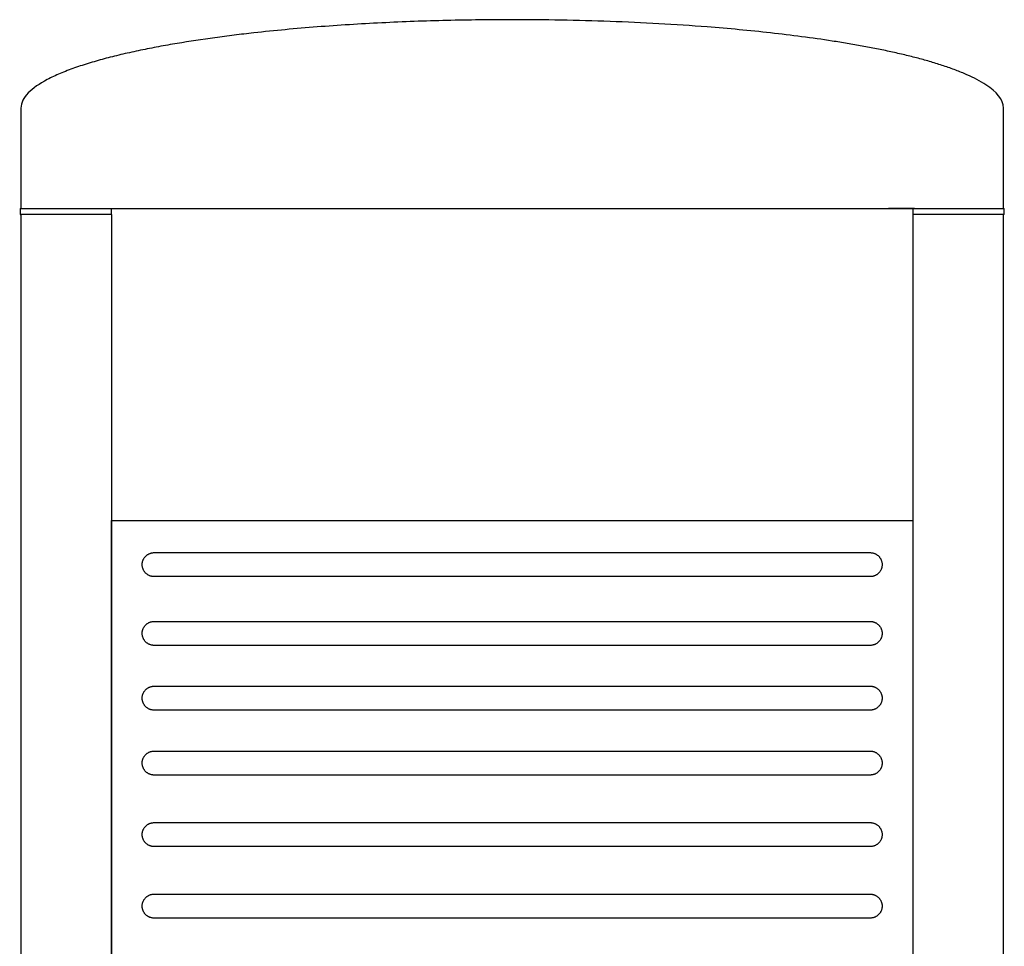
# Model space of a CAD drawing. Header units: millimetres. Extents: x -251 to 250, y 0 to 950.
# Tile 2 of 2: x -251 to 250, y 478 to 950. Entities that reach past the tile are written whole.
import ezdxf

# ---------------------------------------------------------------- set-up
doc = ezdxf.new("R2010")
doc.units = ezdxf.units.MM
doc.layers.add('polantis metal', color=7, linetype='Continuous', true_color=0x8a8a8a)
doc.layers.add('polantis metal 1', color=7, linetype='Continuous', true_color=0xc9c9c9)

msp = doc.modelspace()

# ---------------------------------------------------------------- linework, layer by layer
at = {"layer": 'polantis metal'}
for p, q in [((-250, 905), (-250, 853.87)), ((250, 853.87), (250, 905)), ((-250.47, 853.87), (-250.47, 850.87)), ((-250.47, 853.87), (250.47, 853.87)), ((-249.99, 853.87), (-250, 853.87)), ((-203.98, 850.87), (-203.98, 853.87)), ((204.75, 853.87), (191.51, 853.87)), ((203.98, 853.87), (203.98, 850.87)), ((250, 853.87), (249.99, 853.87)), ((250.47, 850.87), (250.47, 853.87)), ((-250, 850.87), (-250, 0)), ((-203.98, 850.87), (-203.98, 0)), ((203.98, 850.87), (203.98, 0)), ((250.47, 850.87), (203.98, 850.87)), ((250, 0), (250, 850.87)), ((-203.98, 0.25), (-203.98, 695)), ((203.98, 695), (203.98, 0.25))]:
    msp.add_line(p, q, dxfattribs=at)
for points, knots in [([(0, 950), (-11.02, 950), (-33.25, 949.73), (-66.43, 948.53), (-93.85, 946.8), (-115.48, 944.96), (-129.53, 943.52), (-141.47, 942.12), (-154.51, 940.44), (-167.47, 938.47), (-179.96, 936.27), (-189.15, 934.46), (-198.15, 932.48), (-206.65, 930.37), (-214.85, 928.07), (-222.8, 925.49), (-230.17, 922.65), (-238.92, 918.56), (-247.31, 912.88), (-250, 907.73), (-250, 905)], [0, 0, 0, 0, 0.111111, 0.222222, 0.333333, 0.388889, 0.444444, 0.479167, 0.513889, 0.583333, 0.618056, 0.652778, 0.6875, 0.722222, 0.756944, 0.791667, 0.826389, 0.861111, 0.930556, 1, 1, 1, 1]), ([(250, 905), (250, 909.36), (244.85, 915.32), (233.41, 921.26), (225.8, 924.36), (219.64, 926.54), (213.22, 928.53), (206.64, 930.36), (199.86, 932.06), (192.79, 933.67), (185.48, 935.2), (178.1, 936.6), (170.58, 937.91), (160.35, 939.56), (147.38, 941.41), (131.55, 943.31), (115.48, 944.96), (88.45, 947.26), (58.16, 948.95), (24.9, 949.85), (8.26, 950), (0, 950)], [0, 0, 0, 0, 0.111111, 0.166667, 0.194444, 0.222222, 0.25, 0.277778, 0.305556, 0.333333, 0.361111, 0.388889, 0.416667, 0.444444, 0.5, 0.555556, 0.611111, 0.666667, 0.833333, 0.916667, 1, 1, 1, 1]), ([(-245.12, 850.87), (-248.67, 850.87), (-251.28, 850.87), (-250.13, 850.87), (-249.66, 850.87)], [-0.2054984, -0.2054984, -0.2054984, -0.2054984, 0, 0.0684995, 0.0684995, 0.0684995, 0.0684995]), ([(-221.92, 850.87), (-224.58, 850.87), (-229.55, 850.87), (-233.78, 850.87), (-235.71, 850.87)], [-0.4794967, -0.4794967, -0.4794967, -0.4794967, -0.4109972, -0.3424977, -0.3424977, -0.3424977, -0.3424977])]:
    msp.add_open_spline(points, degree=3, knots=knots, dxfattribs=at)
for points in [[(-235.73, 850.87), (-239.61, 850.87), (-242.72, 850.87), (-245.12, 850.87)], [(-203.98, 850.87), (-210.62, 850.87), (-216.62, 850.87), (-221.92, 850.87)]]:
    msp.add_open_spline(points, degree=3, dxfattribs=at)
at = {"layer": 'polantis metal 1'}
for p, q in [((-126.42, 695), (-78.19, 695)), ((-78.19, 695), (-26.46, 695)), ((78.19, 695), (126.42, 695)), ((-182.17, 678.72), (182.17, 678.72)), ((182.19, 666.5), (-182.17, 666.5)), ((-182.17, 643.72), (182.17, 643.72)), ((182.19, 631.5), (-182.17, 631.5)), ((-182.17, 610.76), (182.17, 610.76)), ((182.19, 598.54), (-182.17, 598.54)), ((-182.17, 577.72), (182.17, 577.72)), ((182.19, 565.5), (-182.17, 565.5)), ((-182.17, 541.3), (182.17, 541.3)), ((182.19, 529.08), (-182.17, 529.08)), ((-182.17, 504.89), (182.17, 504.89)), ((182.19, 492.67), (-182.17, 492.67))]:
    msp.add_line(p, q, dxfattribs=at)
for points in [[(-203.98, 695), (-168.98, 695), (-126.42, 695)], [(-26.46, 695), (26.46, 695)], [(26.46, 695), (78.19, 695)], [(126.42, 695), (168.98, 695), (203.98, 695)], [(-182.17, 666.5), (-182.42, 666.5), (-182.66, 666.52), (-182.91, 666.54), (-183.15, 666.58), (-183.39, 666.62), (-183.63, 666.67), (-183.86, 666.74), (-184.1, 666.81), (-184.33, 666.89), (-184.55, 666.98), (-184.78, 667.08), (-185, 667.19), (-185.21, 667.31), (-185.42, 667.43), (-185.62, 667.57), (-185.82, 667.71), (-186.02, 667.86), (-186.2, 668.02), (-186.38, 668.18), (-186.56, 668.35), (-186.72, 668.53), (-186.88, 668.72), (-187.03, 668.91), (-187.18, 669.1), (-187.31, 669.31), (-187.44, 669.52), (-187.56, 669.73), (-187.67, 669.95), (-187.77, 670.17), (-187.87, 670.39), (-187.95, 670.62), (-188.03, 670.86), (-188.09, 671.09), (-188.15, 671.33), (-188.19, 671.57), (-188.23, 671.81), (-188.26, 672.05), (-188.28, 672.3), (-188.28, 672.54), (-188.28, 672.79), (-188.27, 673.03), (-188.25, 673.27), (-188.22, 673.52), (-188.17, 673.76), (-188.12, 674), (-188.06, 674.23), (-187.99, 674.47), (-187.91, 674.7), (-187.83, 674.93), (-187.73, 675.15), (-187.62, 675.37), (-187.51, 675.59), (-187.38, 675.8), (-187.25, 676), (-187.11, 676.2), (-186.97, 676.4), (-186.81, 676.59), (-186.65, 676.77), (-186.48, 676.94), (-186.3, 677.11), (-186.12, 677.27), (-185.93, 677.43), (-185.73, 677.58), (-185.53, 677.71), (-185.32, 677.84), (-185.11, 677.97), (-184.89, 678.08), (-184.67, 678.18), (-184.45, 678.28), (-184.22, 678.36), (-183.99, 678.44), (-183.75, 678.51), (-183.52, 678.57), (-183.28, 678.62), (-183.04, 678.66), (-182.79, 678.69), (-182.55, 678.71), (-182.31, 678.72), (-182.17, 678.72)], [(182.17, 678.72), (182.42, 678.71), (182.66, 678.7), (182.91, 678.67), (183.15, 678.64), (183.39, 678.6), (183.63, 678.54), (183.86, 678.48), (184.1, 678.41), (184.33, 678.33), (184.55, 678.24), (184.78, 678.14), (185, 678.03), (185.21, 677.91), (185.42, 677.78), (185.62, 677.65), (185.82, 677.51), (186.02, 677.36), (186.2, 677.2), (186.38, 677.04), (186.56, 676.86), (186.72, 676.69), (186.88, 676.5), (187.03, 676.31), (187.18, 676.11), (187.31, 675.91), (187.44, 675.7), (187.56, 675.49), (187.67, 675.27), (187.77, 675.05), (187.87, 674.82), (187.95, 674.59), (188.03, 674.36), (188.09, 674.12), (188.15, 673.89), (188.19, 673.65), (188.23, 673.41), (188.26, 673.16), (188.28, 672.92), (188.28, 672.67), (188.28, 672.43), (188.27, 672.19), (188.25, 671.94), (188.22, 671.7), (188.17, 671.46), (188.12, 671.22), (188.06, 670.98), (187.99, 670.75), (187.91, 670.52), (187.83, 670.29), (187.73, 670.07), (187.62, 669.85), (187.51, 669.63), (187.38, 669.42), (187.25, 669.21), (187.11, 669.01), (186.97, 668.82), (186.81, 668.63), (186.65, 668.45), (186.48, 668.27), (186.3, 668.1), (186.12, 667.94), (185.93, 667.79), (185.73, 667.64), (185.53, 667.5), (185.32, 667.37), (185.11, 667.25), (184.89, 667.14), (184.67, 667.03), (184.45, 666.94), (184.22, 666.85), (183.99, 666.77), (183.75, 666.71), (183.52, 666.65), (183.28, 666.6), (183.04, 666.56), (182.79, 666.53), (182.55, 666.51), (182.31, 666.5), (182.19, 666.5)], [(-182.17, 631.5), (-182.42, 631.5), (-182.66, 631.52), (-182.91, 631.54), (-183.15, 631.58), (-183.39, 631.62), (-183.63, 631.67), (-183.86, 631.74), (-184.1, 631.81), (-184.33, 631.89), (-184.55, 631.98), (-184.78, 632.08), (-185, 632.19), (-185.21, 632.31), (-185.42, 632.43), (-185.62, 632.57), (-185.82, 632.71), (-186.02, 632.86), (-186.2, 633.02), (-186.38, 633.18), (-186.56, 633.35), (-186.72, 633.53), (-186.88, 633.72), (-187.03, 633.91), (-187.18, 634.1), (-187.31, 634.31), (-187.44, 634.52), (-187.56, 634.73), (-187.67, 634.95), (-187.77, 635.17), (-187.87, 635.39), (-187.95, 635.62), (-188.03, 635.86), (-188.09, 636.09), (-188.15, 636.33), (-188.19, 636.57), (-188.23, 636.81), (-188.26, 637.05), (-188.28, 637.3), (-188.28, 637.54), (-188.28, 637.79), (-188.27, 638.03), (-188.25, 638.27), (-188.22, 638.52), (-188.17, 638.76), (-188.12, 639), (-188.06, 639.23), (-187.99, 639.47), (-187.91, 639.7), (-187.83, 639.93), (-187.73, 640.15), (-187.62, 640.37), (-187.51, 640.59), (-187.38, 640.8), (-187.25, 641), (-187.11, 641.2), (-186.97, 641.4), (-186.81, 641.59), (-186.65, 641.77), (-186.48, 641.94), (-186.3, 642.11), (-186.12, 642.27), (-185.93, 642.43), (-185.73, 642.58), (-185.53, 642.71), (-185.32, 642.84), (-185.11, 642.97), (-184.89, 643.08), (-184.67, 643.18), (-184.45, 643.28), (-184.22, 643.36), (-183.99, 643.44), (-183.75, 643.51), (-183.52, 643.57), (-183.28, 643.62), (-183.04, 643.66), (-182.79, 643.69), (-182.55, 643.71), (-182.31, 643.72), (-182.17, 643.72)], [(182.17, 643.72), (182.42, 643.71), (182.66, 643.7), (182.91, 643.67), (183.15, 643.64), (183.39, 643.6), (183.63, 643.54), (183.86, 643.48), (184.1, 643.41), (184.33, 643.33), (184.55, 643.24), (184.78, 643.14), (185, 643.03), (185.21, 642.91), (185.42, 642.78), (185.62, 642.65), (185.82, 642.51), (186.02, 642.36), (186.2, 642.2), (186.38, 642.04), (186.56, 641.86), (186.72, 641.69), (186.88, 641.5), (187.03, 641.31), (187.18, 641.11), (187.31, 640.91), (187.44, 640.7), (187.56, 640.49), (187.67, 640.27), (187.77, 640.05), (187.87, 639.82), (187.95, 639.59), (188.03, 639.36), (188.09, 639.12), (188.15, 638.89), (188.19, 638.65), (188.23, 638.41), (188.26, 638.16), (188.28, 637.92), (188.28, 637.67), (188.28, 637.43), (188.27, 637.19), (188.25, 636.94), (188.22, 636.7), (188.17, 636.46), (188.12, 636.22), (188.06, 635.98), (187.99, 635.75), (187.91, 635.52), (187.83, 635.29), (187.73, 635.07), (187.62, 634.85), (187.51, 634.63), (187.38, 634.42), (187.25, 634.21), (187.11, 634.01), (186.97, 633.82), (186.81, 633.63), (186.65, 633.45), (186.48, 633.27), (186.3, 633.1), (186.12, 632.94), (185.93, 632.79), (185.73, 632.64), (185.53, 632.5), (185.32, 632.37), (185.11, 632.25), (184.89, 632.14), (184.67, 632.03), (184.45, 631.94), (184.22, 631.85), (183.99, 631.77), (183.75, 631.71), (183.52, 631.65), (183.28, 631.6), (183.04, 631.56), (182.79, 631.53), (182.55, 631.51), (182.31, 631.5), (182.19, 631.5)], [(-182.17, 598.54), (-182.42, 598.55), (-182.66, 598.56), (-182.91, 598.59), (-183.15, 598.62), (-183.39, 598.66), (-183.63, 598.72), (-183.86, 598.78), (-184.1, 598.85), (-184.33, 598.93), (-184.55, 599.02), (-184.78, 599.12), (-185, 599.23), (-185.21, 599.35), (-185.42, 599.48), (-185.62, 599.61), (-185.82, 599.75), (-186.02, 599.9), (-186.2, 600.06), (-186.38, 600.22), (-186.56, 600.39), (-186.72, 600.57), (-186.88, 600.76), (-187.03, 600.95), (-187.18, 601.15), (-187.31, 601.35), (-187.44, 601.56), (-187.56, 601.77), (-187.67, 601.99), (-187.77, 602.21), (-187.87, 602.44), (-187.95, 602.67), (-188.03, 602.9), (-188.09, 603.13), (-188.15, 603.37), (-188.19, 603.61), (-188.23, 603.85), (-188.26, 604.1), (-188.28, 604.34), (-188.28, 604.59), (-188.28, 604.83), (-188.27, 605.07), (-188.25, 605.32), (-188.22, 605.56), (-188.17, 605.8), (-188.12, 606.04), (-188.06, 606.28), (-187.99, 606.51), (-187.91, 606.74), (-187.83, 606.97), (-187.73, 607.19), (-187.62, 607.41), (-187.51, 607.63), (-187.38, 607.84), (-187.25, 608.05), (-187.11, 608.25), (-186.97, 608.44), (-186.81, 608.63), (-186.65, 608.81), (-186.48, 608.99), (-186.3, 609.16), (-186.12, 609.32), (-185.93, 609.47), (-185.73, 609.62), (-185.53, 609.76), (-185.32, 609.89), (-185.11, 610.01), (-184.89, 610.12), (-184.67, 610.23), (-184.45, 610.32), (-184.22, 610.41), (-183.99, 610.48), (-183.75, 610.55), (-183.52, 610.61), (-183.28, 610.66), (-183.04, 610.7), (-182.79, 610.73), (-182.55, 610.75), (-182.31, 610.76), (-182.17, 610.76)], [(182.17, 610.76), (182.42, 610.76), (182.66, 610.74), (182.91, 610.72), (183.15, 610.68), (183.39, 610.64), (183.63, 610.59), (183.86, 610.52), (184.1, 610.45), (184.33, 610.37), (184.55, 610.28), (184.78, 610.18), (185, 610.07), (185.21, 609.95), (185.42, 609.83), (185.62, 609.69), (185.82, 609.55), (186.02, 609.4), (186.2, 609.24), (186.38, 609.08), (186.56, 608.91), (186.72, 608.73), (186.88, 608.54), (187.03, 608.35), (187.18, 608.16), (187.31, 607.95), (187.44, 607.74), (187.56, 607.53), (187.67, 607.31), (187.77, 607.09), (187.87, 606.86), (187.95, 606.64), (188.03, 606.4), (188.09, 606.17), (188.15, 605.93), (188.19, 605.69), (188.23, 605.45), (188.26, 605.21), (188.28, 604.96), (188.28, 604.72), (188.28, 604.47), (188.27, 604.23), (188.25, 603.99), (188.22, 603.74), (188.17, 603.5), (188.12, 603.26), (188.06, 603.03), (187.99, 602.79), (187.91, 602.56), (187.83, 602.33), (187.73, 602.11), (187.62, 601.89), (187.51, 601.67), (187.38, 601.46), (187.25, 601.26), (187.11, 601.06), (186.97, 600.86), (186.81, 600.67), (186.65, 600.49), (186.48, 600.31), (186.3, 600.15), (186.12, 599.98), (185.93, 599.83), (185.73, 599.68), (185.53, 599.55), (185.32, 599.42), (185.11, 599.29), (184.89, 599.18), (184.67, 599.08), (184.45, 598.98), (184.22, 598.89), (183.99, 598.82), (183.75, 598.75), (183.52, 598.69), (183.28, 598.64), (183.04, 598.6), (182.79, 598.57), (182.55, 598.55), (182.31, 598.54), (182.19, 598.54)], [(-182.17, 565.5), (-182.42, 565.5), (-182.66, 565.52), (-182.91, 565.54), (-183.15, 565.58), (-183.39, 565.62), (-183.63, 565.67), (-183.86, 565.74), (-184.1, 565.81), (-184.33, 565.89), (-184.55, 565.98), (-184.78, 566.08), (-185, 566.19), (-185.21, 566.31), (-185.42, 566.43), (-185.62, 566.57), (-185.82, 566.71), (-186.02, 566.86), (-186.2, 567.01), (-186.38, 567.18), (-186.56, 567.35), (-186.72, 567.53), (-186.88, 567.72), (-187.03, 567.91), (-187.18, 568.1), (-187.31, 568.31), (-187.44, 568.52), (-187.56, 568.73), (-187.67, 568.95), (-187.77, 569.17), (-187.87, 569.39), (-187.95, 569.62), (-188.03, 569.86), (-188.09, 570.09), (-188.15, 570.33), (-188.19, 570.57), (-188.23, 570.81), (-188.26, 571.05), (-188.28, 571.3), (-188.28, 571.54), (-188.28, 571.79), (-188.27, 572.03), (-188.25, 572.27), (-188.22, 572.52), (-188.17, 572.76), (-188.12, 573), (-188.06, 573.23), (-187.99, 573.47), (-187.91, 573.7), (-187.83, 573.93), (-187.73, 574.15), (-187.62, 574.37), (-187.51, 574.59), (-187.38, 574.8), (-187.25, 575), (-187.11, 575.2), (-186.97, 575.4), (-186.81, 575.59), (-186.65, 575.77), (-186.48, 575.94), (-186.3, 576.11), (-186.12, 576.27), (-185.93, 576.43), (-185.73, 576.57), (-185.53, 576.71), (-185.32, 576.84), (-185.11, 576.96), (-184.89, 577.08), (-184.67, 577.18), (-184.45, 577.28), (-184.22, 577.36), (-183.99, 577.44), (-183.75, 577.51), (-183.52, 577.57), (-183.28, 577.62), (-183.04, 577.66), (-182.79, 577.69), (-182.55, 577.71), (-182.31, 577.72), (-182.17, 577.72)], [(182.17, 577.72), (182.42, 577.71), (182.66, 577.7), (182.91, 577.67), (183.15, 577.64), (183.39, 577.6), (183.63, 577.54), (183.86, 577.48), (184.1, 577.41), (184.33, 577.33), (184.55, 577.23), (184.78, 577.14), (185, 577.03), (185.21, 576.91), (185.42, 576.78), (185.62, 576.65), (185.82, 576.51), (186.02, 576.36), (186.2, 576.2), (186.38, 576.04), (186.56, 575.86), (186.72, 575.69), (186.88, 575.5), (187.03, 575.31), (187.18, 575.11), (187.31, 574.91), (187.44, 574.7), (187.56, 574.49), (187.67, 574.27), (187.77, 574.05), (187.87, 573.82), (187.95, 573.59), (188.03, 573.36), (188.09, 573.12), (188.15, 572.89), (188.19, 572.65), (188.23, 572.4), (188.26, 572.16), (188.28, 571.92), (188.28, 571.67), (188.28, 571.43), (188.27, 571.19), (188.25, 570.94), (188.22, 570.7), (188.17, 570.46), (188.12, 570.22), (188.06, 569.98), (187.99, 569.75), (187.91, 569.52), (187.83, 569.29), (187.73, 569.07), (187.62, 568.85), (187.51, 568.63), (187.38, 568.42), (187.25, 568.21), (187.11, 568.01), (186.97, 567.82), (186.81, 567.63), (186.65, 567.45), (186.48, 567.27), (186.3, 567.1), (186.12, 566.94), (185.93, 566.79), (185.73, 566.64), (185.53, 566.5), (185.32, 566.37), (185.11, 566.25), (184.89, 566.14), (184.67, 566.03), (184.45, 565.94), (184.22, 565.85), (183.99, 565.77), (183.75, 565.71), (183.52, 565.65), (183.28, 565.6), (183.04, 565.56), (182.79, 565.53), (182.55, 565.51), (182.31, 565.5), (182.19, 565.5)], [(-182.17, 529.08), (-182.42, 529.08), (-182.66, 529.1), (-182.91, 529.12), (-183.15, 529.16), (-183.39, 529.2), (-183.63, 529.25), (-183.86, 529.32), (-184.1, 529.39), (-184.33, 529.47), (-184.55, 529.56), (-184.78, 529.66), (-185, 529.77), (-185.21, 529.88), (-185.42, 530.01), (-185.62, 530.14), (-185.82, 530.29), (-186.02, 530.44), (-186.2, 530.59), (-186.38, 530.76), (-186.56, 530.93), (-186.72, 531.11), (-186.88, 531.29), (-187.03, 531.49), (-187.18, 531.68), (-187.31, 531.89), (-187.44, 532.09), (-187.56, 532.31), (-187.67, 532.52), (-187.77, 532.75), (-187.87, 532.97), (-187.95, 533.2), (-188.03, 533.44), (-188.09, 533.67), (-188.15, 533.91), (-188.19, 534.15), (-188.23, 534.39), (-188.26, 534.63), (-188.28, 534.88), (-188.28, 535.12), (-188.28, 535.37), (-188.27, 535.61), (-188.25, 535.85), (-188.22, 536.09), (-188.17, 536.34), (-188.12, 536.57), (-188.06, 536.81), (-187.99, 537.05), (-187.91, 537.28), (-187.83, 537.5), (-187.73, 537.73), (-187.62, 537.95), (-187.51, 538.16), (-187.38, 538.38), (-187.25, 538.58), (-187.11, 538.78), (-186.97, 538.98), (-186.81, 539.17), (-186.65, 539.35), (-186.48, 539.52), (-186.3, 539.69), (-186.12, 539.85), (-185.93, 540.01), (-185.73, 540.15), (-185.53, 540.29), (-185.32, 540.42), (-185.11, 540.54), (-184.89, 540.66), (-184.67, 540.76), (-184.45, 540.86), (-184.22, 540.94), (-183.99, 541.02), (-183.75, 541.09), (-183.52, 541.15), (-183.28, 541.2), (-183.04, 541.23), (-182.79, 541.26), (-182.55, 541.28), (-182.31, 541.29), (-182.17, 541.3)], [(182.17, 541.3), (182.42, 541.29), (182.66, 541.28), (182.91, 541.25), (183.15, 541.22), (183.39, 541.17), (183.63, 541.12), (183.86, 541.06), (184.1, 540.99), (184.33, 540.9), (184.55, 540.81), (184.78, 540.71), (185, 540.61), (185.21, 540.49), (185.42, 540.36), (185.62, 540.23), (185.82, 540.09), (186.02, 539.94), (186.2, 539.78), (186.38, 539.61), (186.56, 539.44), (186.72, 539.26), (186.88, 539.08), (187.03, 538.89), (187.18, 538.69), (187.31, 538.49), (187.44, 538.28), (187.56, 538.07), (187.67, 537.85), (187.77, 537.63), (187.87, 537.4), (187.95, 537.17), (188.03, 536.94), (188.09, 536.7), (188.15, 536.47), (188.19, 536.23), (188.23, 535.98), (188.26, 535.74), (188.28, 535.5), (188.28, 535.25), (188.28, 535.01), (188.27, 534.76), (188.25, 534.52), (188.22, 534.28), (188.17, 534.04), (188.12, 533.8), (188.06, 533.56), (187.99, 533.33), (187.91, 533.1), (187.83, 532.87), (187.73, 532.64), (187.62, 532.42), (187.51, 532.21), (187.38, 532), (187.25, 531.79), (187.11, 531.59), (186.97, 531.4), (186.81, 531.21), (186.65, 531.03), (186.48, 530.85), (186.3, 530.68), (186.12, 530.52), (185.93, 530.37), (185.73, 530.22), (185.53, 530.08), (185.32, 529.95), (185.11, 529.83), (184.89, 529.72), (184.67, 529.61), (184.45, 529.52), (184.22, 529.43), (183.99, 529.35), (183.75, 529.29), (183.52, 529.23), (183.28, 529.18), (183.04, 529.14), (182.79, 529.11), (182.55, 529.09), (182.31, 529.08), (182.19, 529.08)], [(-182.17, 492.67), (-182.42, 492.68), (-182.66, 492.69), (-182.91, 492.72), (-183.15, 492.75), (-183.39, 492.8), (-183.63, 492.85), (-183.86, 492.91), (-184.1, 492.98), (-184.33, 493.07), (-184.55, 493.16), (-184.78, 493.26), (-185, 493.36), (-185.21, 493.48), (-185.42, 493.61), (-185.62, 493.74), (-185.82, 493.88), (-186.02, 494.03), (-186.2, 494.19), (-186.38, 494.36), (-186.56, 494.53), (-186.72, 494.71), (-186.88, 494.89), (-187.03, 495.08), (-187.18, 495.28), (-187.31, 495.48), (-187.44, 495.69), (-187.56, 495.9), (-187.67, 496.12), (-187.77, 496.34), (-187.87, 496.57), (-187.95, 496.8), (-188.03, 497.03), (-188.09, 497.27), (-188.15, 497.51), (-188.19, 497.75), (-188.23, 497.99), (-188.26, 498.23), (-188.28, 498.47), (-188.28, 498.72), (-188.28, 498.96), (-188.27, 499.21), (-188.25, 499.45), (-188.22, 499.69), (-188.17, 499.93), (-188.12, 500.17), (-188.06, 500.41), (-187.99, 500.64), (-187.91, 500.87), (-187.83, 501.1), (-187.73, 501.33), (-187.62, 501.55), (-187.51, 501.76), (-187.38, 501.97), (-187.25, 502.18), (-187.11, 502.38), (-186.97, 502.57), (-186.81, 502.76), (-186.65, 502.94), (-186.48, 503.12), (-186.3, 503.29), (-186.12, 503.45), (-185.93, 503.6), (-185.73, 503.75), (-185.53, 503.89), (-185.32, 504.02), (-185.11, 504.14), (-184.89, 504.25), (-184.67, 504.36), (-184.45, 504.45), (-184.22, 504.54), (-183.99, 504.62), (-183.75, 504.69), (-183.52, 504.74), (-183.28, 504.79), (-183.04, 504.83), (-182.79, 504.86), (-182.55, 504.88), (-182.31, 504.89), (-182.17, 504.89)], [(182.17, 504.89), (182.42, 504.89), (182.66, 504.87), (182.91, 504.85), (183.15, 504.82), (183.39, 504.77), (183.63, 504.72), (183.86, 504.66), (184.1, 504.58), (184.33, 504.5), (184.55, 504.41), (184.78, 504.31), (185, 504.2), (185.21, 504.09), (185.42, 503.96), (185.62, 503.83), (185.82, 503.68), (186.02, 503.53), (186.2, 503.38), (186.38, 503.21), (186.56, 503.04), (186.72, 502.86), (186.88, 502.68), (187.03, 502.48), (187.18, 502.29), (187.31, 502.08), (187.44, 501.88), (187.56, 501.66), (187.67, 501.45), (187.77, 501.22), (187.87, 501), (187.95, 500.77), (188.03, 500.54), (188.09, 500.3), (188.15, 500.06), (188.19, 499.82), (188.23, 499.58), (188.26, 499.34), (188.28, 499.09), (188.28, 498.85), (188.28, 498.61), (188.27, 498.36), (188.25, 498.12), (188.22, 497.88), (188.17, 497.63), (188.12, 497.4), (188.06, 497.16), (187.99, 496.92), (187.91, 496.69), (187.83, 496.47), (187.73, 496.24), (187.62, 496.02), (187.51, 495.81), (187.38, 495.59), (187.25, 495.39), (187.11, 495.19), (186.97, 494.99), (186.81, 494.81), (186.65, 494.62), (186.48, 494.45), (186.3, 494.28), (186.12, 494.12), (185.93, 493.96), (185.73, 493.82), (185.53, 493.68), (185.32, 493.55), (185.11, 493.43), (184.89, 493.31), (184.67, 493.21), (184.45, 493.11), (184.22, 493.03), (183.99, 492.95), (183.75, 492.88), (183.52, 492.82), (183.28, 492.77), (183.04, 492.74), (182.79, 492.71), (182.55, 492.69), (182.31, 492.68), (182.19, 492.67)]]:
    msp.add_lwpolyline(points, dxfattribs=at)

doc.saveas('drawing.dxf')
